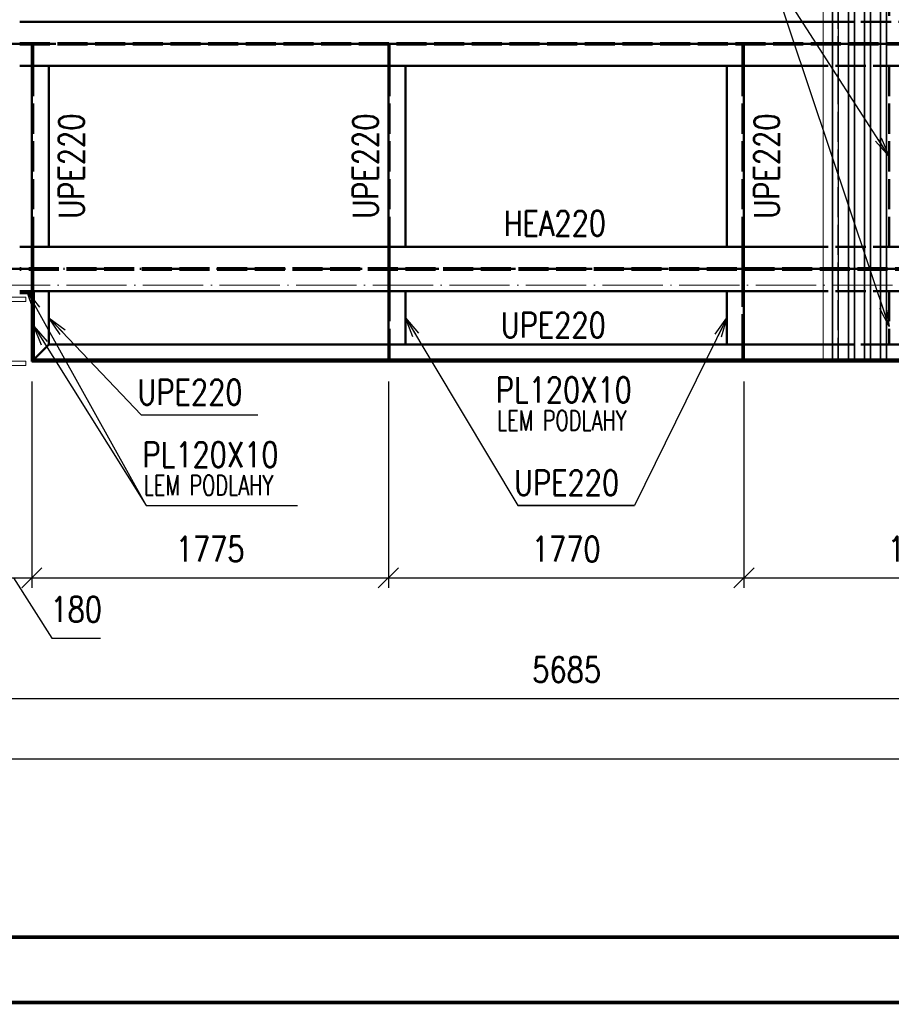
# Paper-space layout 'Layout1' of a CAD drawing. Extents: x -2 to 1033, y -36 to 596.
# Tile 13 of 60: x 302 to 389, y 0 to 98. Entities that reach past the tile are written whole.
import ezdxf
from ezdxf.enums import TextEntityAlignment as Align

# ---------------------------------------------------------------- set-up
doc = ezdxf.new("R2010")
doc.units = 0
for name, pattern in [('ACAD_ISO02W100', [15, 12, -3]), ('ACAD_ISO04W100', [30.5, 24, -3, 0.5, -3]), ('HP_01_CER_B', [8, 5, -1, 1, -1])]:
    doc.linetypes.add(name, pattern=pattern)
doc.layers.get('0').update_dxf_attribs({"linetype": 'CONTINUOUS'})
doc.layers.get('DEFPOINTS').update_dxf_attribs({"color": 132, "linetype": 'CONTINUOUS'})
doc.layers.add('RAMECEK_HP', color=251, linetype='CONTINUOUS')
for name, color, linetype, lineweight in [('SS_1.ET-HALA_TaO-RASTR', 7, 'HP_01_CER_B', 13), ('SS_1.ET-HALA_TaO-SLOUP', 9, 'CONTINUOUS', 13), ('SS_2.ET-HALA_TaO-VESTAVBA_A1÷B2-P.NOSNIK', 172, 'CONTINUOUS', 50), ('SS_2.ET-HALA_TaO-VESTAVBA_A1÷B2-PODLAHA_LEM', 102, 'CONTINUOUS', 50), ('SS_2.ET-HALA_TaO-VESTAVBA_A1÷B2-TRAPEZ.PLECH', 153, 'CONTINUOUS', 18), ('SS_KOTY', 3, 'CONTINUOUS', 25), ('SS_POPIS_PROFILU', 13, 'CONTINUOUS', 25)]:
    doc.layers.add(name, color=color, linetype=linetype, lineweight=lineweight)
doc.styles.add('ROMANS', font='romans.shx', dxfattribs={"width": 0.8})
doc.styles.add('romans.shx', font='romans.shx', dxfattribs={"height": 5})
doc.dimstyles.new('A-1_(2.5)_50AS', dxfattribs={"dimtxt": 2.5, "dimasz": 2, "dimexe": 1, "dimexo": 2, "dimgap": 0, "dimtad": 0, "dimdec": 1, "dimlfac": 50, "dimrnd": 1, "dimtxsty": 'ROMANS', "dimblk1": 'OBLIQUE', "dimblk2": 'OBLIQUE', "dimsah": 1, "dimcen": 2, "dimclrd": 256, "dimclre": 256, "dimclrt": 256, "dimadec": 1, "dimazin": 2, "dimtfac": 0.714286, "dimtdec": 1, "dimtmove": 0, "dimatfit": 3, "dimldrblk": 'OPEN', "dimfxl": 1, "dimtvp": 1.142857, "dimtfill": 1, "dimtolj": 1, "dimlwd": -1, "dimlwe": -1, "dimarcsym": 0})

# ---------------------------------------------------------------- blocks, each defined once
blk = doc.blocks.new('*U6')
at = {"layer": 'RAMECEK_HP', "lineweight": 35, "const_width": 0.35}
for points in [[(0, 594), (0, 0), (841, 0), (841, 594)], [(6.5, 587.5), (6.5, 6.5), (834.5, 6.5), (834.5, 587.5)]]:
    blk.add_lwpolyline(points, close=True, dxfattribs=at)
at = {"layer": 'DEFPOINTS', "style": 'ROMANS', "width": 0.8}
blk.add_attdef('TISK', text='', height=10, dxfattribs=at).set_placement((841, -33), align=Align.RIGHT)
blk = doc.blocks.new('_Oblique')
at = {"color": 0, "linetype": 'ByBlock', "lineweight": -2}
blk.add_line((-0.5, -0.5), (0.5, 0.5), dxfattribs=at)
blk = doc.blocks.new('*D76')
at = {"layer": 'DEFPOINTS', "color": 0, "transparency": 16777216}
for p in [(299.916, 72.979, -4865.6), (303.516, 63.779, -4863.2), (303.516, 42.26)]:
    blk.add_point(p, dxfattribs=at)
at = {"layer": 'SS_KOTY', "transparency": 16777216}
for p, q in [((299.916, 70.979), (299.916, 41.26)), ((303.516, 61.779), (303.516, 41.26)), ((299.916, 42.26), (303.516, 42.26)), ((301.716, 42.26), (305.516, 36.26)), ((305.516, 36.26), (310.373, 36.26))]:
    blk.add_line(p, q, dxfattribs=at)
at = {"layer": 'SS_KOTY', "transparency": 16777216, "xscale": 2, "yscale": 2, "zscale": 2, "rotation": 180}
blk.add_blockref('_Oblique', (299.916, 42.26), dxfattribs=at)
at = {"layer": 'SS_KOTY', "transparency": 16777216, "xscale": 2, "yscale": 2, "zscale": 2}
blk.add_blockref('_Oblique', (303.516, 42.26), dxfattribs=at)
at = {"layer": 'SS_KOTY', "transparency": 16777216, "insert": (307.944, 39.117), "char_height": 2.5, "attachment_point": 5, "style": 'ROMANS', "bg_fill": 3, "box_fill_scale": 1.1, "bg_fill_color": 256, "bg_fill_true_color": 13158600, "bg_fill_transparency": 0}
blk.add_mtext('\\A1;180', dxfattribs=at)
blk = doc.blocks.new('_OPEN')
at = {"color": 0, "linetype": 'ByBlock'}
for p, q in [((-1, 0.167), (0, 0)), ((0, 0), (-1, -0.167)), ((0, 0), (-1, 0))]:
    blk.add_line(p, q, dxfattribs=at)
blk = doc.blocks.new('*D77')
at = {"layer": 'DEFPOINTS', "color": 0, "transparency": 16777216}
for p in [(303.516, 63.779, -4863.2), (339.016, 63.779, -4863.2), (339.016, 42.26)]:
    blk.add_point(p, dxfattribs=at)
at = {"layer": 'SS_KOTY', "transparency": 16777216}
for p, q in [((303.516, 61.779), (303.516, 41.26)), ((339.016, 61.779), (339.016, 41.26)), ((303.516, 42.26), (339.016, 42.26))]:
    blk.add_line(p, q, dxfattribs=at)
at = {"layer": 'SS_KOTY', "transparency": 16777216, "xscale": 2, "yscale": 2, "zscale": 2, "rotation": 180}
blk.add_blockref('_Oblique', (303.516, 42.26), dxfattribs=at)
at = {"layer": 'SS_KOTY', "transparency": 16777216, "xscale": 2, "yscale": 2, "zscale": 2}
blk.add_blockref('_Oblique', (339.016, 42.26), dxfattribs=at)
at = {"layer": 'SS_KOTY', "transparency": 16777216, "insert": (321.266, 45.117), "char_height": 2.5, "attachment_point": 5, "style": 'ROMANS', "bg_fill": 3, "box_fill_scale": 1.1, "bg_fill_color": 256, "bg_fill_true_color": 13158600, "bg_fill_transparency": 0}
blk.add_mtext('\\A1;1775', dxfattribs=at)
blk = doc.blocks.new('*D78')
at = {"layer": 'DEFPOINTS', "color": 0, "transparency": 16777216}
for p in [(339.016, 63.779, -4863.2), (374.416, 63.779, -4863.2), (374.416, 42.26)]:
    blk.add_point(p, dxfattribs=at)
at = {"layer": 'SS_KOTY', "transparency": 16777216}
for p, q in [((339.016, 61.779), (339.016, 41.26)), ((374.416, 61.779), (374.416, 41.26)), ((339.016, 42.26), (374.416, 42.26))]:
    blk.add_line(p, q, dxfattribs=at)
at = {"layer": 'SS_KOTY', "transparency": 16777216, "xscale": 2, "yscale": 2, "zscale": 2, "rotation": 180}
blk.add_blockref('_Oblique', (339.016, 42.26), dxfattribs=at)
at = {"layer": 'SS_KOTY', "transparency": 16777216, "xscale": 2, "yscale": 2, "zscale": 2}
blk.add_blockref('_Oblique', (374.416, 42.26), dxfattribs=at)
at = {"layer": 'SS_KOTY', "transparency": 16777216, "insert": (356.716, 45.117), "char_height": 2.5, "attachment_point": 5, "style": 'ROMANS', "bg_fill": 3, "box_fill_scale": 1.1, "bg_fill_color": 256, "bg_fill_true_color": 13158600, "bg_fill_transparency": 0}
blk.add_mtext('\\A1;1770', dxfattribs=at)
blk = doc.blocks.new('*D79')
at = {"layer": 'DEFPOINTS', "color": 0, "transparency": 16777216}
for p in [(374.416, 63.779, -4863.2), (409.916, 63.779, -4863.2), (409.916, 42.26)]:
    blk.add_point(p, dxfattribs=at)
at = {"layer": 'SS_KOTY', "transparency": 16777216}
for p, q in [((374.416, 61.779), (374.416, 41.26)), ((409.916, 61.779), (409.916, 41.26)), ((374.416, 42.26), (409.916, 42.26))]:
    blk.add_line(p, q, dxfattribs=at)
at = {"layer": 'SS_KOTY', "transparency": 16777216, "xscale": 2, "yscale": 2, "zscale": 2, "rotation": 180}
blk.add_blockref('_Oblique', (374.416, 42.26), dxfattribs=at)
at = {"layer": 'SS_KOTY', "transparency": 16777216, "xscale": 2, "yscale": 2, "zscale": 2}
blk.add_blockref('_Oblique', (409.916, 42.26), dxfattribs=at)
at = {"layer": 'SS_KOTY', "transparency": 16777216, "insert": (392.166, 45.117), "char_height": 2.5, "attachment_point": 5, "style": 'ROMANS', "bg_fill": 3, "box_fill_scale": 1.1, "bg_fill_color": 256, "bg_fill_true_color": 13158600, "bg_fill_transparency": 0}
blk.add_mtext('\\A1;1775', dxfattribs=at)
blk = doc.blocks.new('*D81')
at = {"layer": 'DEFPOINTS', "color": 0, "transparency": 16777216}
for p in [(299.916, 72.979, -4863.2), (413.616, 72.979, -4863.2), (413.616, 30.26)]:
    blk.add_point(p, dxfattribs=at)
at = {"layer": 'SS_KOTY', "transparency": 16777216}
for p, q in [((299.916, 70.979), (299.916, 29.26)), ((413.616, 70.979), (413.616, 29.26)), ((299.916, 30.26), (413.616, 30.26))]:
    blk.add_line(p, q, dxfattribs=at)
at = {"layer": 'SS_KOTY', "transparency": 16777216, "xscale": 2, "yscale": 2, "zscale": 2, "rotation": 180}
blk.add_blockref('_Oblique', (299.916, 30.26), dxfattribs=at)
at = {"layer": 'SS_KOTY', "transparency": 16777216, "xscale": 2, "yscale": 2, "zscale": 2}
blk.add_blockref('_Oblique', (413.616, 30.26), dxfattribs=at)
at = {"layer": 'SS_KOTY', "transparency": 16777216, "insert": (356.766, 33.117), "char_height": 2.5, "attachment_point": 5, "style": 'ROMANS', "bg_fill": 3, "box_fill_scale": 1.1, "bg_fill_color": 256, "bg_fill_true_color": 13158600, "bg_fill_transparency": 0}
blk.add_mtext('\\A1;5685', dxfattribs=at)
blk = doc.blocks.new('*D108')
at = {"layer": 'DEFPOINTS', "color": 0, "transparency": 16777216}
for p in [(72.716, 78.379, -4863.2), (413.616, 72.979, -4863.2), (413.616, 24.26)]:
    blk.add_point(p, dxfattribs=at)
at = {"layer": 'SS_KOTY', "transparency": 16777216}
for p, q in [((72.716, 76.379), (72.716, 23.26)), ((413.616, 70.979), (413.616, 23.26)), ((72.716, 24.26), (413.616, 24.26))]:
    blk.add_line(p, q, dxfattribs=at)
at = {"layer": 'SS_KOTY', "transparency": 16777216, "xscale": 2, "yscale": 2, "zscale": 2, "rotation": 180}
blk.add_blockref('_Oblique', (72.716, 24.26), dxfattribs=at)
at = {"layer": 'SS_KOTY', "transparency": 16777216, "xscale": 2, "yscale": 2, "zscale": 2}
blk.add_blockref('_Oblique', (413.616, 24.26), dxfattribs=at)
at = {"layer": 'SS_KOTY', "transparency": 16777216, "insert": (243.166, 27.117), "char_height": 2.5, "attachment_point": 5, "style": 'ROMANS', "bg_fill": 3, "box_fill_scale": 1.1, "bg_fill_color": 256, "bg_fill_true_color": 13158600, "bg_fill_transparency": 0}
blk.add_mtext('\\A1;17045', dxfattribs=at)

psp = doc.layouts.get("Layout1")

# ---------------------------------------------------------------- linework, layer by layer
at = {"layer": 'SS_2.ET-HALA_TaO-VESTAVBA_A1÷B2-P.NOSNIK', "color": 1, "linetype": 'Continuous', "ltscale": 0.25}
for p, q in [((302.3156, 97.5791), (382.3156, 97.5791)), ((382.3156, 93.1791), (302.3156, 93.1791))]:
    psp.add_line(p, q, dxfattribs=at)
at = {"layer": 'SS_2.ET-HALA_TaO-VESTAVBA_A1÷B2-P.NOSNIK', "color": 3, "linetype": 'ACAD_ISO02W100', "ltscale": 0.25}
for p, q in [((382.3156, 97.5791), (390.2856, 97.5791)), ((302.3156, 95.4491), (411.2156, 95.4491)), ((302.3156, 95.3091), (411.2156, 95.3091)), ((303.5156, 95.309), (303.5156, 93.2791)), ((303.6456, 95.309), (303.6456, 93.2791)), ((339.0156, 95.309), (339.0156, 93.2791)), ((339.1456, 95.309), (339.1456, 93.2791)), ((374.2856, 93.2791), (374.2856, 95.309)), ((374.4156, 93.2791), (374.4156, 95.309)), ((303.6456, 93.2791), (303.5156, 93.2791)), ((303.5156, 93.2791), (303.5156, 93.2083)), ((303.5156, 93.2083), (303.5156, 93.1791)), ((303.6456, 93.2791), (303.6456, 93.2083)), ((303.6456, 93.2083), (303.6456, 93.1791)), ((339.1456, 93.2791), (339.0156, 93.2791)), ((339.0156, 93.2791), (339.0156, 93.2083)), ((339.0156, 93.2083), (339.0156, 93.1791)), ((339.1456, 93.2791), (339.1456, 93.2083)), ((339.1456, 93.2083), (339.1456, 93.1791)), ((374.4156, 93.2791), (374.2856, 93.2791)), ((374.2856, 93.2083), (374.2856, 93.2791)), ((374.2856, 93.1791), (374.2856, 93.2083)), ((374.4156, 93.2083), (374.4156, 93.2791)), ((374.4156, 93.1791), (374.4156, 93.2083)), ((390.2856, 93.1791), (382.3156, 93.1791))]:
    psp.add_line(p, q, dxfattribs=at)
at = {"layer": 'SS_2.ET-HALA_TaO-VESTAVBA_A1÷B2-P.NOSNIK', "color": 7, "linetype": 'ACAD_ISO04W100', "ltscale": 0.25}
psp.add_line((299.9156, 95.3791), (413.6156, 95.3791), dxfattribs=at)
at = {"layer": 'SS_2.ET-HALA_TaO-VESTAVBA_A1÷B2-PODLAHA_LEM', "color": 3, "linetype": 'ACAD_ISO02W100', "ltscale": 0.25}
psp.add_line((388.8856, 116.1791), (388.8856, 97.5791), dxfattribs=at)
at = {"layer": 'SS_POPIS_PROFILU', "color": 0, "linetype": 'ByBlock'}
for p, q in [((388.8856, 84.1791), (387.5212, 85.6789)), ((388.8856, 84.1791), (387.8013, 85.8596)), ((388.0813, 86.0403), (388.8856, 84.1791))]:
    psp.add_line(p, q, dxfattribs=at)
at = {"layer": 'SS_POPIS_PROFILU', "color": 13}
psp.add_lwpolyline([(388.8856, 84.1791), (377.0641, 102.5008), (363.9212, 102.5008)], dxfattribs=at)

# ---------------------------------------------------------------- block references
at = {"layer": 'RAMECEK_HP'}
psp.add_blockref('*U6', (0, 0), dxfattribs=at)

# ---------------------------------------------------------------- next in the draw order: dimensions: what is measured, and where the dimension line sits
at = {"layer": 'SS_KOTY'}
dim = psp.add_linear_dim(base=(303.5156, 42.2602), p1=(299.9156, 72.9791, -4865.6), p2=(303.5156, 63.7791, -4863.2), dimstyle='A-1_(2.5)_50AS', override={"dimtmove": 1}, dxfattribs=at)
dim.commit()
dim.dimension.update_dxf_attribs({"geometry": '*D76', "text_midpoint": (305.5156, 36.2602), "dimtype": 160})

# ---------------------------------------------------------------- next in the draw order: dimensions: what is measured, and where the dimension line sits
dim = psp.add_linear_dim(base=(339.0156, 42.2602), p1=(303.5156, 63.7791, -4863.2), p2=(339.0156, 63.7791, -4863.2), dimstyle='A-1_(2.5)_50AS', dxfattribs=at)
dim.commit()
dim.dimension.update_dxf_attribs({"geometry": '*D77', "text_midpoint": (321.2656, 45.1173)})

# ---------------------------------------------------------------- next in the draw order: dimensions: what is measured, and where the dimension line sits
dim = psp.add_linear_dim(base=(374.4156, 42.2602), p1=(339.0156, 63.7791, -4863.2), p2=(374.4156, 63.7791, -4863.2), dimstyle='A-1_(2.5)_50AS', dxfattribs=at)
dim.commit()
dim.dimension.update_dxf_attribs({"geometry": '*D78', "text_midpoint": (356.7156, 45.1173)})

# ---------------------------------------------------------------- next in the draw order: dimensions: what is measured, and where the dimension line sits
dim = psp.add_linear_dim(base=(409.9156, 42.2602), p1=(374.4156, 63.7791, -4863.2), p2=(409.9156, 63.7791, -4863.2), dimstyle='A-1_(2.5)_50AS', dxfattribs=at)
dim.commit()
dim.dimension.update_dxf_attribs({"geometry": '*D79', "text_midpoint": (392.1656, 45.1173)})

# ---------------------------------------------------------------- next in the draw order: dimensions: what is measured, and where the dimension line sits
dim = psp.add_linear_dim(base=(413.6156, 30.2602), p1=(299.9156, 72.9791, -4863.2), p2=(413.6156, 72.9791, -4863.2), dimstyle='A-1_(2.5)_50AS', dxfattribs=at)
dim.commit()
dim.dimension.update_dxf_attribs({"geometry": '*D81', "text_midpoint": (356.7656, 33.1173)})

# ---------------------------------------------------------------- next in the draw order: dimensions: what is measured, and where the dimension line sits
dim = psp.add_linear_dim(base=(413.6156, 24.2602), p1=(72.7156, 78.3791, -4863.2), p2=(413.6156, 72.9791, -4863.2), dimstyle='A-1_(2.5)_50AS', dxfattribs=at)
dim.commit()
dim.dimension.update_dxf_attribs({"geometry": '*D108', "text_midpoint": (243.1656, 27.1173)})

# ---------------------------------------------------------------- next in the draw order: linework, layer by layer
at = {"layer": 'SS_1.ET-HALA_TaO-RASTR', "linetype": 'ACAD_ISO04W100', "ltscale": 0.25}
psp.add_line((47.7156, 71.3791), (584.4733, 71.3791), dxfattribs=at)
at = {"layer": 'SS_1.ET-HALA_TaO-SLOUP', "color": 5, "linetype": 'Continuous', "ltscale": 0.25}
for p, q in [((302.9156, 70.1791), (296.9156, 70.1791)), ((300.5756, 69.7491), (302.9156, 69.7491)), ((302.9156, 69.7491), (302.9156, 70.1791)), ((302.9156, 63.8091), (300.5756, 63.8091)), ((302.9156, 63.3791), (302.9156, 63.8091)), ((296.9156, 63.3791), (302.9156, 63.3791))]:
    psp.add_line(p, q, dxfattribs=at)
at = {"layer": 'SS_2.ET-HALA_TaO-VESTAVBA_A1÷B2-P.NOSNIK', "color": 7, "linetype": 'ACAD_ISO04W100', "ltscale": 0.25}
for p, q in [((303.5156, 72.9791), (303.5156, 95.3791)), ((339.0156, 72.9791), (339.0156, 95.3791)), ((374.4156, 95.3791), (374.4156, 72.9791)), ((299.9156, 72.9791), (413.6156, 72.9791)), ((303.5156, 63.7791), (303.5156, 72.9791)), ((339.0156, 63.7791), (339.0156, 72.9791)), ((374.4156, 72.9791), (374.4156, 63.7791)), ((409.9156, 63.7791), (303.5156, 63.7791))]:
    psp.add_line(p, q, dxfattribs=at)
at = {"layer": 'SS_2.ET-HALA_TaO-VESTAVBA_A1÷B2-P.NOSNIK', "color": 1, "linetype": 'Continuous', "ltscale": 0.25}
for p, q in [((303.5156, 93.1791), (303.5156, 75.1791)), ((305.2156, 75.1791), (305.2156, 93.1791)), ((339.0156, 93.1791), (339.0156, 75.1791)), ((340.7156, 75.1791), (340.7156, 93.1791)), ((372.7156, 93.1791), (372.7156, 75.1791)), ((374.4156, 75.1791), (374.4156, 93.1791)), ((382.3156, 75.1791), (302.3156, 75.1791)), ((382.3156, 70.7791), (303.7156, 70.7791)), ((305.2156, 65.4791), (305.2156, 70.7791)), ((339.0156, 70.7791), (339.0156, 65.4791)), ((340.7156, 65.4791), (340.7156, 70.7791)), ((372.7156, 70.7791), (372.7156, 65.4791)), ((374.4156, 65.4791), (374.4156, 70.7791)), ((305.2156, 65.4791), (303.7156, 63.9791)), ((303.7156, 63.9791), (305.2156, 65.4791)), ((305.2156, 65.4791), (382.3156, 65.4791))]:
    psp.add_line(p, q, dxfattribs=at)
at = {"layer": 'SS_2.ET-HALA_TaO-VESTAVBA_A1÷B2-P.NOSNIK', "color": 3, "linetype": 'ACAD_ISO02W100', "ltscale": 0.25}
for p, q in [((303.6456, 93.1791), (303.6456, 75.1791)), ((339.1456, 93.1791), (339.1456, 75.1791)), ((374.2856, 75.1791), (374.2856, 93.1791)), ((303.5156, 75.1791), (303.5156, 75.1498)), ((303.5156, 75.1498), (303.5156, 75.0791)), ((303.5156, 75.0791), (303.6456, 75.0791)), ((303.5156, 75.0791), (303.5156, 73.0491)), ((303.6456, 75.1791), (303.6456, 75.1498)), ((303.6456, 75.1498), (303.6456, 75.0791)), ((303.6456, 75.0791), (303.6456, 73.0491)), ((339.0156, 75.1791), (339.0156, 75.1498)), ((339.0156, 75.1498), (339.0156, 75.0791)), ((339.0156, 75.0791), (339.1456, 75.0791)), ((339.0156, 75.0791), (339.0156, 73.0491)), ((339.1456, 75.1791), (339.1456, 75.1498)), ((339.1456, 75.1498), (339.1456, 75.0791)), ((339.1456, 75.0791), (339.1456, 73.0491)), ((374.2856, 75.1498), (374.2856, 75.1791)), ((374.2856, 75.0791), (374.2856, 75.1498)), ((374.2856, 75.0791), (374.4156, 75.0791)), ((374.2856, 73.0491), (374.2856, 75.0791)), ((374.4156, 75.1498), (374.4156, 75.1791)), ((374.4156, 75.0791), (374.4156, 75.1498)), ((374.4156, 73.0491), (374.4156, 75.0791)), ((390.2856, 75.1791), (382.3156, 75.1791)), ((411.2156, 73.0491), (302.3156, 73.0491)), ((411.2156, 72.9091), (302.3156, 72.9091)), ((303.5156, 72.909), (303.5156, 70.8791)), ((303.6456, 72.909), (303.6456, 70.8791)), ((339.0156, 72.909), (339.0156, 70.8791)), ((339.1456, 72.909), (339.1456, 70.8791)), ((374.2856, 70.8791), (374.2856, 72.909)), ((374.4156, 70.8791), (374.4156, 72.909)), ((303.6456, 70.8791), (303.5156, 70.8791)), ((303.5156, 70.8791), (303.5156, 70.8083)), ((303.5156, 70.8083), (303.5156, 70.7791)), ((303.5156, 70.7791), (303.5156, 70.5791)), ((303.6456, 70.8791), (303.6456, 70.8083)), ((303.6456, 70.8083), (303.6456, 70.7791)), ((303.6456, 70.7791), (303.6456, 63.9091)), ((339.1456, 70.8791), (339.0156, 70.8791)), ((339.0156, 70.8791), (339.0156, 70.8083)), ((339.0156, 70.8083), (339.0156, 70.7791)), ((339.1456, 70.8791), (339.1456, 70.8083)), ((339.1456, 70.8083), (339.1456, 70.7791)), ((339.1456, 70.7791), (339.1456, 65.4791)), ((374.4156, 70.8791), (374.2856, 70.8791)), ((374.2856, 70.8083), (374.2856, 70.8791)), ((374.2856, 70.7791), (374.2856, 70.8083)), ((374.2856, 65.4791), (374.2856, 70.7791)), ((374.4156, 70.8083), (374.4156, 70.8791)), ((374.4156, 70.7791), (374.4156, 70.8083)), ((390.2856, 70.7791), (382.3156, 70.7791)), ((339.0156, 65.4791), (339.0156, 65.4498)), ((339.0156, 65.4498), (339.0156, 65.3791)), ((339.0156, 65.3791), (339.1456, 65.3791)), ((339.0156, 65.3791), (339.0156, 63.9091)), ((339.1456, 65.4791), (339.1456, 65.4498)), ((339.1456, 65.4498), (339.1456, 65.3791)), ((339.1456, 65.3791), (339.1456, 63.9791)), ((374.2856, 65.4498), (374.2856, 65.4791)), ((374.2856, 65.3791), (374.2856, 65.4498)), ((374.2856, 65.3791), (374.4156, 65.3791)), ((374.2856, 63.9091), (374.2856, 65.3791)), ((374.4156, 65.4498), (374.4156, 65.4791)), ((374.4156, 65.3791), (374.4156, 65.4498)), ((374.4156, 63.9791), (374.4156, 65.3791)), ((382.3156, 65.4791), (388.8856, 65.4791)), ((303.7156, 63.9791), (303.5156, 63.7791)), ((303.7156, 63.9791), (303.5156, 63.7791)), ((303.5156, 63.7791), (303.7156, 63.9791)), ((303.5156, 63.7791), (303.7156, 63.9791)), ((303.7156, 63.9791), (303.6456, 63.9091)), ((303.6456, 63.9091), (303.7156, 63.9791)), ((303.6456, 63.9091), (409.7856, 63.9091)), ((339.1456, 63.9791), (339.1456, 63.9091)), ((374.4156, 63.9091), (374.4156, 63.9791))]:
    psp.add_line(p, q, dxfattribs=at)
at = {"layer": 'SS_2.ET-HALA_TaO-VESTAVBA_A1÷B2-PODLAHA_LEM', "color": 3, "linetype": 'ACAD_ISO02W100', "ltscale": 0.25}
for p, q in [((388.8856, 93.1791), (388.8856, 75.1791)), ((388.8856, 70.7791), (388.8856, 65.4791)), ((388.8856, 65.4791), (390.0856, 65.4791))]:
    psp.add_line(p, q, dxfattribs=at)
at = {"layer": 'SS_2.ET-HALA_TaO-VESTAVBA_A1÷B2-PODLAHA_LEM', "color": 1, "linetype": 'Continuous', "ltscale": 0.25}
for p, q in [((303.7156, 70.7791), (302.3156, 70.7791)), ((302.3156, 70.5791), (303.7156, 70.5791)), ((303.5156, 70.5791), (303.5156, 63.9791)), ((303.7156, 70.5791), (303.7156, 70.7791)), ((303.7156, 63.9791), (303.7156, 70.5791)), ((390.2856, 63.9791), (303.5156, 63.9791)), ((303.5156, 63.9791), (303.5156, 63.7791)), ((303.5156, 63.7791), (390.2856, 63.7791))]:
    psp.add_line(p, q, dxfattribs=at)
at = {"layer": 'SS_2.ET-HALA_TaO-VESTAVBA_A1÷B2-PODLAHA_LEM', "color": 7, "linetype": 'ACAD_ISO04W100', "ltscale": 0.25}
for p, q in [((302.3156, 70.5791), (303.7156, 70.5791)), ((303.5156, 70.5791), (303.5156, 63.7791)), ((303.5156, 63.7791), (390.2856, 63.7791))]:
    psp.add_line(p, q, dxfattribs=at)
at = {"layer": 'SS_2.ET-HALA_TaO-VESTAVBA_A1÷B2-TRAPEZ.PLECH', "color": 5, "linetype": 'Continuous', "ltscale": 0.25}
for p, q in [((382.3156, 212.379), (382.3156, 63.9791)), ((383.1917, 63.9791), (383.1917, 212.379)), ((383.2567, 63.9791), (383.2567, 212.379)), ((383.7916, 63.9791), (383.7916, 212.379)), ((383.8394, 63.9791), (383.8394, 212.379)), ((384.7917, 63.9791), (384.7917, 212.379)), ((384.8396, 63.9791), (384.8396, 212.379)), ((385.3744, 63.9791), (385.3744, 212.379)), ((385.4394, 63.9791), (385.4394, 212.379)), ((386.3917, 63.9791), (386.3917, 212.379)), ((386.4567, 63.9791), (386.4567, 212.379)), ((386.9916, 63.9791), (386.9916, 212.379)), ((387.0394, 63.9791), (387.0394, 212.379)), ((387.9917, 63.9791), (387.9917, 212.379)), ((388.0396, 63.9791), (388.0396, 212.379)), ((388.5744, 63.9791), (388.5744, 212.379)), ((388.6394, 63.9791), (388.6394, 212.379))]:
    psp.add_line(p, q, dxfattribs=at)
at = {"layer": 'SS_2.ET-HALA_TaO-VESTAVBA_A1÷B2-TRAPEZ.PLECH', "color": 5, "linetype": 'ACAD_ISO02W100', "ltscale": 0.25}
for p, q in [((383.2396, 212.379), (383.2396, 63.9791)), ((383.7744, 212.379), (383.7744, 63.9791)), ((384.8567, 212.379), (384.8567, 63.9791)), ((385.3916, 212.379), (385.3916, 63.9791)), ((386.4396, 212.379), (386.4396, 63.9791)), ((386.9744, 212.379), (386.9744, 63.9791)), ((388.0567, 212.379), (388.0567, 63.9791)), ((388.5916, 212.379), (388.5916, 63.9791))]:
    psp.add_line(p, q, dxfattribs=at)
at = {"layer": 'SS_POPIS_PROFILU', "color": 0, "linetype": 'ByBlock'}
for p, q in [((303.6996, 68.8703), (303.0156, 70.7791)), ((303.0156, 70.7791), (304.2817, 69.1953)), ((303.0156, 70.7791), (303.9906, 69.0328)), ((388.8856, 67.258), (387.9335, 69.0481)), ((388.8856, 67.258), (388.2495, 69.1542)), ((388.5656, 69.2602), (388.8856, 67.258)), ((306.3542, 66.4514), (305.2156, 68.1291)), ((305.2156, 68.1291), (306.8368, 66.9114)), ((305.2156, 68.1291), (306.5955, 66.6814)), ((341.4584, 66.2424), (340.7156, 68.1291)), ((340.7156, 68.1291), (342.0301, 66.5853)), ((340.7156, 68.1291), (341.7442, 66.4139)), ((371.5335, 66.4817), (372.7156, 68.1291)), ((372.7156, 68.1291), (371.8326, 66.3345)), ((372.7156, 68.1291), (372.1317, 66.1874)), ((304.498, 65.4085), (303.7156, 67.2791)), ((303.7156, 67.2791), (305.0623, 65.7634)), ((303.7156, 67.2791), (304.7802, 65.5859))]:
    psp.add_line(p, q, dxfattribs=at)
at = {"layer": 'SS_POPIS_PROFILU', "color": 13}
for points in [[(388.8856, 67.258), (377.0641, 102.5008), (363.9212, 102.5008)], [(303.0156, 70.7791), (314.9187, 49.4613), (329.9664, 49.4613)], [(305.2156, 68.1291), (314.4202, 58.4727), (326.0393, 58.4727)], [(340.7156, 68.1291), (351.9113, 49.4613), (363.5303, 49.4613)], [(372.7156, 68.1291), (363.5303, 49.4613), (351.9113, 49.4613)], [(303.7156, 67.2791), (314.9187, 49.4613), (329.9664, 49.4613)]]:
    psp.add_lwpolyline(points, dxfattribs=at)

# ---------------------------------------------------------------- next in the draw order: texts
at = {"layer": 'SS_POPIS_PROFILU', "color": 13, "style": 'romans.shx', "width": 0.8}
for p in [(308.7256, 77.9874), (337.9946, 77.9874), (377.9366, 77.9974)]:
    psp.add_text('UPE220', height=2.5, rotation=90, dxfattribs=at).set_placement(p)
at = {"layer": 'SS_POPIS_PROFILU', "color": 13, "style": 'romans.shx'}
for s, height, width, p in [('HEA220', 2.5, 0.8, (350.485, 76.276)), ('UPE220', 2.5, 0.8, (350.2072, 66.1479)), ('UPE220', 2.5, 0.8, (314.0431, 59.4727)), ('PL120X10', 2.5, 0.8, (349.7152, 59.7086)), ('LEM PODLAHY', 2, 0.7, (349.8284, 56.9086)), ('PL120X10', 2.5, 0.8, (314.5416, 53.2613)), ('PL120X10', 2.5, 0.8, (314.5416, 53.2613)), ('UPE220', 2.5, 0.8, (351.5341, 50.4613)), ('UPE220', 2.5, 0.8, (351.5341, 50.4613)), ('LEM PODLAHY', 2, 0.7, (314.6547, 50.4613)), ('LEM PODLAHY', 2, 0.7, (314.6547, 50.4613))]:
    psp.add_text(s, height=height, dxfattribs=dict(at, width=width)).set_placement(p)

doc.saveas('drawing.dxf')
